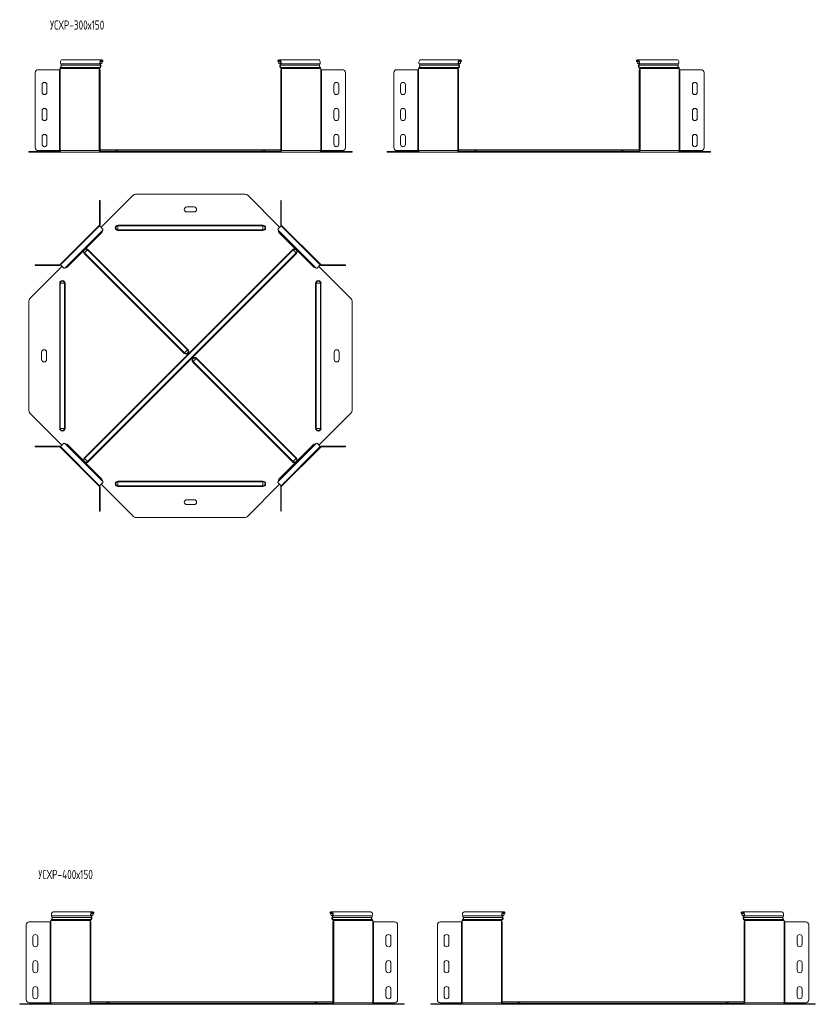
# Model space of a CAD drawing. Header units: millimetres. Extents: x -274 to 1467, y -7726 to 292.
# Tile 3 of 6: x -214 to 1086, y -3550 to -1943. Entities that reach past the tile are written whole.
import ezdxf

# ---------------------------------------------------------------- set-up
doc = ezdxf.new("R2010")
doc.units = ezdxf.units.MM
doc.styles.add('SLDTEXTSTYLE3', font='TXT', dxfattribs={"width": 0.7, "bigfont": 'bigfont'})

msp = doc.modelspace()

# ---------------------------------------------------------------- linework, layer by layer
at = {"color": 7, "linetype": 'Continuous', "lineweight": 15}
for p, q in [((-80.2, -2007.9), (-144.2, -2007.9)), ((-78, -2009.2), (-78.5, -2009.9)), ((207.7, -2009.2), (208.2, -2009.9)), ((274, -2007.9), (209.9, -2007.9)), ((505.5, -2007.9), (441.4, -2007.9)), ((507.7, -2009.2), (507.2, -2009.9)), ((793.4, -2009.2), (793.9, -2009.9)), ((859.6, -2007.9), (795.6, -2007.9)), ((-183.5, -2024.2), (-149.2, -2024.2)), ((-149.2, -2024.2), (-148.1, -2024.2)), ((-148.1, -2022.2), (-148.1, -2024.2)), ((-147, -2014.5), (-146.1, -2016.9)), ((-84.1, -2024.2), (-84.1, -2022.2)), ((-84.1, -2024.2), (-83.6, -2024.2)), ((-83.6, -2029.2), (-83.6, -2024.2)), ((-83.6, -2024.2), (-82.6, -2024.2)), ((-83.4, -2024.2), (-83.4, -2022.2)), ((-82.1, -2016.9), (-83, -2014.5)), ((-82.6, -2024.2), (-82.6, -2029.2)), ((-80.3, -2014), (-82.4, -2014)), ((-81.5, -2016.5), (-82.4, -2014.1)), ((-78.9, -2010.8), (-80.3, -2014)), ((-79.7, -2013.6), (-80.3, -2014)), ((-78.3, -2010.3), (-79.7, -2013.6)), ((-78.9, -2010.8), (-78.3, -2010.3)), ((208.7, -2010.8), (208, -2010.3)), ((209.4, -2013.6), (208, -2010.3)), ((210.1, -2014), (208.7, -2010.8)), ((210.1, -2014), (209.4, -2013.6)), ((212.1, -2014), (210.1, -2014)), ((212.1, -2014.1), (211.2, -2016.5)), ((212.7, -2014.5), (211.8, -2016.9)), ((212.4, -2024.2), (213.4, -2024.2)), ((212.4, -2029.2), (212.4, -2024.2)), ((213.1, -2022.2), (213.1, -2024.2)), ((213.4, -2024.2), (213.4, -2029.2)), ((213.4, -2024.2), (213.8, -2024.2)), ((213.8, -2022.2), (213.8, -2024.2)), ((275.9, -2016.9), (276.8, -2014.5)), ((277.9, -2024.2), (277.9, -2022.2)), ((277.9, -2024.2), (278.9, -2024.2)), ((278.9, -2024.2), (313.3, -2024.2)), ((436.5, -2024.2), (402.1, -2024.2)), ((437.5, -2024.2), (436.5, -2024.2)), ((437.5, -2024.2), (437.5, -2022.2)), ((439.5, -2016.9), (438.6, -2014.5)), ((501.6, -2022.2), (501.6, -2024.2)), ((502, -2024.2), (501.6, -2024.2)), ((502, -2024.2), (502, -2029.2)), ((503, -2024.2), (502, -2024.2)), ((502.3, -2022.2), (502.3, -2024.2)), ((502.7, -2014.5), (503.6, -2016.9)), ((503, -2029.2), (503, -2024.2)), ((503.3, -2014), (505.3, -2014)), ((503.3, -2014.1), (504.2, -2016.5)), ((505.3, -2014), (506.7, -2010.8)), ((505.3, -2014), (506, -2013.6)), ((506, -2013.6), (507.4, -2010.3)), ((506.7, -2010.8), (507.4, -2010.3)), ((794.3, -2010.8), (793.7, -2010.3)), ((795.1, -2013.6), (793.7, -2010.3)), ((795.7, -2014), (794.3, -2010.8)), ((795.7, -2014), (795.1, -2013.6)), ((797.8, -2014), (795.7, -2014)), ((797.8, -2014.1), (796.9, -2016.5)), ((798.4, -2014.5), (797.5, -2016.9)), ((798, -2024.2), (799, -2024.2)), ((798, -2029.2), (798, -2024.2)), ((798.8, -2022.2), (798.8, -2024.2)), ((799, -2024.2), (799, -2029.2)), ((799, -2024.2), (799.5, -2024.2)), ((799.5, -2022.2), (799.5, -2024.2)), ((861.5, -2016.9), (862.4, -2014.5)), ((863.5, -2024.2), (863.5, -2022.2)), ((863.5, -2024.2), (864.6, -2024.2)), ((864.6, -2024.2), (898.9, -2024.2)), ((-188.5, -2151.4), (-188.5, -2029.2)), ((-83.6, -2029.2), (-83.6, -2151.4)), ((-82.6, -2029.2), (-82.6, -2151.4)), ((212.4, -2151.4), (212.4, -2029.2)), ((213.4, -2151.4), (213.4, -2029.2)), ((318.3, -2029.2), (318.3, -2151.4)), ((397.1, -2029.2), (397.1, -2151.4)), ((502, -2151.4), (502, -2029.2)), ((503, -2151.4), (503, -2029.2)), ((798, -2151.4), (798, -2029.2)), ((799, -2151.4), (799, -2029.2)), ((903.9, -2029.2), (903.9, -2151.4)), ((-177.5, -2048.9), (-177.5, -2060.9)), ((-169.5, -2060.9), (-169.5, -2048.9)), ((299.3, -2048.9), (299.3, -2060.9)), ((307.3, -2060.9), (307.3, -2048.9)), ((408.1, -2060.9), (408.1, -2048.9)), ((416.1, -2048.9), (416.1, -2060.9)), ((884.9, -2048.9), (884.9, -2060.9)), ((892.9, -2060.9), (892.9, -2048.9)), ((-177.5, -2091.4), (-177.5, -2103.4)), ((-169.5, -2103.4), (-169.5, -2091.4)), ((299.3, -2091.4), (299.3, -2103.4)), ((307.3, -2103.4), (307.3, -2091.4)), ((408.1, -2103.4), (408.1, -2091.4)), ((416.1, -2091.4), (416.1, -2103.4)), ((884.9, -2091.4), (884.9, -2103.4)), ((892.9, -2103.4), (892.9, -2091.4)), ((-177.5, -2133.9), (-177.5, -2145.9)), ((-169.5, -2145.9), (-169.5, -2133.9)), ((299.3, -2133.9), (299.3, -2145.9)), ((307.3, -2145.9), (307.3, -2133.9)), ((408.1, -2145.9), (408.1, -2133.9)), ((416.1, -2133.9), (416.1, -2145.9)), ((884.9, -2133.9), (884.9, -2145.9)), ((892.9, -2145.9), (892.9, -2133.9)), ((-83.6, -2156.4), (-83.6, -2151.4)), ((-82.6, -2151.4), (-82.6, -2156.4)), ((212.4, -2156.4), (212.4, -2151.4)), ((213.4, -2151.4), (213.4, -2156.4)), ((502, -2151.4), (502, -2156.4)), ((503, -2156.4), (503, -2151.4)), ((798, -2156.4), (798, -2151.4)), ((799, -2151.4), (799, -2156.4)), ((-199.1, -2158.9), (-199.1, -2157.9)), ((-199.1, -2157.9), (-197.7, -2157.9)), ((-197.7, -2158.9), (-199.1, -2158.9)), ((-197.7, -2157.9), (-147.7, -2157.9)), ((-197.7, -2158.9), (-146.3, -2158.9)), ((-149.2, -2156.4), (-183.5, -2156.4)), ((-148.1, -2156.4), (-149.2, -2156.4)), ((-146.3, -2158.9), (-82.3, -2158.9)), ((-83.6, -2156.4), (-84.1, -2156.4)), ((-82.6, -2156.4), (-83.6, -2156.4)), ((-53.6, -2154.9), (-82.6, -2154.9)), ((-82.3, -2157.9), (-80.9, -2157.9)), ((-82.3, -2158.9), (-80.9, -2158.9)), ((-80.9, -2157.9), (-80.9, -2158.9)), ((-80.9, -2157.9), (-28.1, -2157.9)), ((-80.9, -2158.9), (-28.1, -2158.9)), ((183.4, -2154.9), (-53.6, -2154.9)), ((-28.1, -2157.9), (-24.6, -2157.9)), ((-24.6, -2158.9), (-28.1, -2158.9)), ((-24.6, -2157.9), (154.4, -2157.9)), ((-24.6, -2158.9), (154.4, -2158.9)), ((154.4, -2157.9), (157.9, -2157.9)), ((157.9, -2158.9), (154.4, -2158.9)), ((157.9, -2157.9), (210.6, -2157.9)), ((157.9, -2158.9), (210.6, -2158.9)), ((212.4, -2154.9), (183.4, -2154.9)), ((210.6, -2157.9), (210.6, -2158.9)), ((210.6, -2157.9), (212.1, -2157.9)), ((210.6, -2158.9), (212.1, -2158.9)), ((212.1, -2158.9), (276.1, -2158.9)), ((213.4, -2156.4), (212.4, -2156.4)), ((213.8, -2156.4), (213.4, -2156.4)), ((276.1, -2158.9), (327.4, -2158.9)), ((277.5, -2157.9), (327.4, -2157.9)), ((278.9, -2156.4), (277.9, -2156.4)), ((313.3, -2156.4), (278.9, -2156.4)), ((327.4, -2157.9), (328.9, -2157.9)), ((328.9, -2158.9), (327.4, -2158.9)), ((328.9, -2157.9), (328.9, -2158.9)), ((386.5, -2157.9), (386.5, -2158.9)), ((388, -2157.9), (386.5, -2157.9)), ((386.5, -2158.9), (388, -2158.9)), ((437.9, -2157.9), (388, -2157.9)), ((439.3, -2158.9), (388, -2158.9)), ((402.1, -2156.4), (436.5, -2156.4)), ((436.5, -2156.4), (437.5, -2156.4)), ((503.3, -2158.9), (439.3, -2158.9)), ((501.6, -2156.4), (502, -2156.4)), ((502, -2156.4), (503, -2156.4)), ((532, -2154.9), (503, -2154.9)), ((504.8, -2157.9), (503.3, -2157.9)), ((504.8, -2158.9), (503.3, -2158.9)), ((504.8, -2157.9), (504.8, -2158.9)), ((557.5, -2157.9), (504.8, -2157.9)), ((557.5, -2158.9), (504.8, -2158.9)), ((769, -2154.9), (532, -2154.9)), ((561, -2157.9), (557.5, -2157.9)), ((557.5, -2158.9), (561, -2158.9)), ((561, -2157.9), (740, -2157.9)), ((561, -2158.9), (740, -2158.9)), ((740, -2157.9), (743.5, -2157.9)), ((743.5, -2158.9), (740, -2158.9)), ((743.5, -2157.9), (796.3, -2157.9)), ((743.5, -2158.9), (796.3, -2158.9)), ((798, -2154.9), (769, -2154.9)), ((796.3, -2157.9), (796.3, -2158.9)), ((796.3, -2157.9), (797.7, -2157.9)), ((796.3, -2158.9), (797.7, -2158.9)), ((797.7, -2158.9), (861.7, -2158.9)), ((799, -2156.4), (798, -2156.4)), ((799.5, -2156.4), (799, -2156.4)), ((861.7, -2158.9), (913.1, -2158.9)), ((863.1, -2157.9), (913.1, -2157.9)), ((864.6, -2156.4), (863.5, -2156.4)), ((898.9, -2156.4), (864.6, -2156.4)), ((913.1, -2157.9), (914.5, -2157.9)), ((914.5, -2158.9), (913.1, -2158.9)), ((914.5, -2157.9), (914.5, -2158.9)), ((-80.9, -2281.6), (-28.1, -2228.8)), ((-24.6, -2227.4), (154.4, -2227.4)), ((157.9, -2228.8), (210.6, -2281.6)), ((-82.6, -2237.9), (-83.6, -2237.9)), ((-83.6, -2237.9), (-83.6, -2242.9)), ((-83.6, -2277.3), (-83.6, -2242.9)), ((-82.6, -2242.9), (-82.6, -2237.9)), ((-82.6, -2277.3), (-82.6, -2242.9)), ((70.9, -2248.4), (58.9, -2248.4)), ((213.4, -2237.9), (212.4, -2237.9)), ((212.4, -2237.9), (212.4, -2242.9)), ((212.4, -2242.9), (212.4, -2277.3)), ((213.4, -2242.9), (213.4, -2237.9)), ((213.4, -2242.9), (213.4, -2277.3)), ((58.9, -2256.4), (70.9, -2256.4)), ((-84.1, -2278.4), (-148.1, -2342.4)), ((-83.4, -2279.1), (-147.4, -2343.1)), ((-83.4, -2279.1), (-84.1, -2278.4)), ((-78, -2284.5), (-83.4, -2279.1)), ((213.1, -2279.1), (207.7, -2284.5)), ((213.8, -2278.4), (212.9, -2279.3)), ((277.1, -2343.1), (213.1, -2279.1)), ((277.9, -2342.4), (213.8, -2278.4)), ((-79.7, -2289.8), (-136.6, -2346.8)), ((-78.3, -2286), (-79.7, -2289.8)), ((209.4, -2289.8), (208, -2286)), ((266.4, -2346.8), (209.4, -2289.8)), ((-197.7, -2398.3), (-144.9, -2345.6)), ((-188.5, -2342.9), (-188.5, -2343.9)), ((-183.5, -2342.9), (-188.5, -2342.9)), ((-188.5, -2343.9), (-183.5, -2343.9)), ((-183.5, -2342.9), (-149.2, -2342.9)), ((-183.5, -2343.9), (-149.2, -2343.9)), ((-148.1, -2342.4), (-147.2, -2343.3)), ((-147.4, -2343.1), (-142, -2348.5)), ((-136.6, -2346.8), (-140.5, -2348.2)), ((270.2, -2348.2), (266.4, -2346.8)), ((271.8, -2348.5), (277.1, -2343.1)), ((274.7, -2345.6), (327.4, -2398.3)), ((277.1, -2343.1), (277.9, -2342.4)), ((278.9, -2342.9), (313.3, -2342.9)), ((278.9, -2343.9), (313.3, -2343.9)), ((318.3, -2342.9), (313.3, -2342.9)), ((313.3, -2343.9), (318.3, -2343.9)), ((318.3, -2343.9), (318.3, -2342.9)), ((-199.1, -2401.9), (-199.1, -2580.8)), ((328.9, -2580.8), (328.9, -2401.9)), ((-178.1, -2485.4), (-178.1, -2497.4)), ((-170.1, -2497.4), (-170.1, -2485.4)), ((299.9, -2485.4), (299.9, -2497.4)), ((307.9, -2497.4), (307.9, -2485.4)), ((-197.7, -2584.4), (-144.9, -2637.1)), ((274.7, -2637.1), (327.4, -2584.4)), ((-147.4, -2639.6), (-142, -2634.2)), ((-136.6, -2635.9), (-140.5, -2634.5)), ((-79.7, -2692.9), (-136.6, -2635.9)), ((266.4, -2635.9), (209.4, -2692.9)), ((270.2, -2634.5), (266.4, -2635.9)), ((271.8, -2634.2), (277.1, -2639.6)), ((-188.5, -2639.9), (-188.5, -2638.9)), ((-188.5, -2638.9), (-183.5, -2638.9)), ((-183.5, -2639.9), (-188.5, -2639.9)), ((-183.5, -2638.9), (-149.2, -2638.9)), ((-183.5, -2639.9), (-149.2, -2639.9)), ((-148.1, -2640.3), (-147.2, -2639.4)), ((-84.1, -2704.3), (-148.1, -2640.3)), ((-147.4, -2639.6), (-83.4, -2703.6)), ((213.1, -2703.6), (277.1, -2639.6)), ((277.9, -2640.3), (213.8, -2704.3)), ((277.1, -2639.6), (277.9, -2640.3)), ((278.9, -2638.9), (313.3, -2638.9)), ((278.9, -2639.9), (313.3, -2639.9)), ((313.3, -2638.9), (318.3, -2638.9)), ((318.3, -2639.9), (313.3, -2639.9)), ((318.3, -2638.9), (318.3, -2639.9)), ((-78, -2698.3), (-83.4, -2703.6)), ((-78.3, -2696.7), (-79.7, -2692.9)), ((213.1, -2703.6), (207.7, -2698.3)), ((209.4, -2692.9), (208, -2696.7)), ((-83.4, -2703.6), (-84.1, -2704.3)), ((-83.6, -2705.4), (-83.6, -2739.8)), ((-82.6, -2705.4), (-82.6, -2739.8)), ((-80.9, -2701.1), (-28.1, -2753.9)), ((157.9, -2753.9), (210.6, -2701.1)), ((212.4, -2739.8), (212.4, -2705.4)), ((213.8, -2704.3), (212.9, -2703.4)), ((213.4, -2739.8), (213.4, -2705.4)), ((70.9, -2726.4), (58.9, -2726.4)), ((-83.6, -2744.8), (-83.6, -2739.8)), ((-82.6, -2744.8), (-83.6, -2744.8)), ((-82.6, -2739.8), (-82.6, -2744.8)), ((58.9, -2734.4), (70.9, -2734.4)), ((212.4, -2744.8), (212.4, -2739.8)), ((213.4, -2744.8), (212.4, -2744.8)), ((213.4, -2739.8), (213.4, -2744.8)), ((-24.6, -2755.4), (154.4, -2755.4)), ((-161.9, -3405.9), (-161, -3408.3)), ((-95, -3399.3), (-159.1, -3399.3)), ((-96.9, -3408.3), (-97.8, -3405.9)), ((-96.3, -3407.8), (-97.2, -3405.4)), ((-95.2, -3405.4), (-97.2, -3405.4)), ((-93.8, -3402.1), (-95.2, -3405.4)), ((-94.5, -3404.9), (-95.2, -3405.4)), ((-93.1, -3401.7), (-94.5, -3404.9)), ((-93.8, -3402.1), (-93.1, -3401.7)), ((-92.8, -3400.5), (-93.3, -3401.2)), ((292.9, -3400.5), (293.4, -3401.2)), ((293.8, -3402.1), (293.2, -3401.7)), ((294.6, -3404.9), (293.2, -3401.7)), ((295.2, -3405.4), (293.8, -3402.1)), ((295.2, -3405.4), (294.6, -3404.9)), ((359.1, -3399.3), (295.1, -3399.3)), ((297.3, -3405.4), (295.2, -3405.4)), ((297.3, -3405.4), (296.4, -3407.8)), ((297.9, -3405.9), (297, -3408.3)), ((361, -3408.3), (361.9, -3405.9)), ((510.7, -3408.3), (509.8, -3405.9)), ((576.6, -3399.3), (512.6, -3399.3)), ((573.8, -3405.9), (574.7, -3408.3)), ((574.4, -3405.4), (576.5, -3405.4)), ((574.5, -3405.4), (575.4, -3407.8)), ((576.5, -3405.4), (577.9, -3402.1)), ((576.5, -3405.4), (577.1, -3404.9)), ((577.1, -3404.9), (578.5, -3401.7)), ((577.9, -3402.1), (578.5, -3401.7)), ((578.8, -3400.5), (578.3, -3401.2)), ((964.6, -3400.5), (965, -3401.2)), ((965.5, -3402.1), (964.9, -3401.7)), ((966.2, -3404.9), (964.9, -3401.7)), ((966.9, -3405.4), (965.5, -3402.1)), ((966.9, -3405.4), (966.2, -3404.9)), ((1030.8, -3399.3), (966.7, -3399.3)), ((968.9, -3405.4), (966.9, -3405.4)), ((968.9, -3405.4), (968, -3407.8)), ((969.5, -3405.9), (968.7, -3408.3)), ((1032.7, -3408.3), (1033.6, -3405.9)), ((-203.4, -3542.8), (-203.4, -3420.6)), ((-198.4, -3415.6), (-164, -3415.6)), ((-164, -3415.6), (-163, -3415.6)), ((-163, -3413.6), (-163, -3415.6)), ((-98.9, -3415.6), (-98.9, -3413.6)), ((-98.9, -3415.6), (-98.5, -3415.6)), ((-98.5, -3420.6), (-98.5, -3415.6)), ((-98.5, -3415.6), (-97.5, -3415.6)), ((-98.5, -3420.6), (-98.5, -3542.8)), ((-98.2, -3415.6), (-98.2, -3413.6)), ((-97.5, -3415.6), (-97.5, -3420.6)), ((-97.5, -3420.6), (-97.5, -3542.8)), ((297.5, -3415.6), (298.5, -3415.6)), ((297.5, -3420.6), (297.5, -3415.6)), ((297.5, -3542.8), (297.5, -3420.6)), ((298.3, -3413.6), (298.3, -3415.6)), ((298.5, -3415.6), (298.5, -3420.6)), ((298.5, -3415.6), (299, -3415.6)), ((298.5, -3542.8), (298.5, -3420.6)), ((299, -3413.6), (299, -3415.6)), ((363, -3415.6), (363, -3413.6)), ((363, -3415.6), (364.1, -3415.6)), ((364.1, -3415.6), (398.4, -3415.6)), ((403.4, -3420.6), (403.4, -3542.8)), ((468.3, -3420.6), (468.3, -3542.8)), ((507.7, -3415.6), (473.3, -3415.6)), ((508.7, -3415.6), (507.7, -3415.6)), ((508.7, -3415.6), (508.7, -3413.6)), ((572.8, -3413.6), (572.8, -3415.6)), ((573.2, -3415.6), (572.8, -3415.6)), ((574.2, -3415.6), (573.2, -3415.6)), ((573.2, -3415.6), (573.2, -3420.6)), ((573.2, -3542.8), (573.2, -3420.6)), ((573.5, -3413.6), (573.5, -3415.6)), ((574.2, -3420.6), (574.2, -3415.6)), ((574.2, -3542.8), (574.2, -3420.6)), ((969.2, -3415.6), (970.2, -3415.6)), ((969.2, -3420.6), (969.2, -3415.6)), ((969.2, -3542.8), (969.2, -3420.6)), ((969.9, -3413.6), (969.9, -3415.6)), ((970.2, -3415.6), (970.2, -3420.6)), ((970.2, -3415.6), (970.6, -3415.6)), ((970.2, -3542.8), (970.2, -3420.6)), ((970.6, -3413.6), (970.6, -3415.6)), ((1034.7, -3415.6), (1034.7, -3413.6)), ((1034.7, -3415.6), (1035.7, -3415.6)), ((1035.7, -3415.6), (1070.1, -3415.6)), ((1075.1, -3420.6), (1075.1, -3542.8)), ((-192.4, -3440.3), (-192.4, -3452.3)), ((-184.4, -3452.3), (-184.4, -3440.3)), ((384.4, -3440.3), (384.4, -3452.3)), ((392.4, -3452.3), (392.4, -3440.3)), ((479.3, -3452.3), (479.3, -3440.3)), ((487.3, -3440.3), (487.3, -3452.3)), ((1056.1, -3440.3), (1056.1, -3452.3)), ((1064.1, -3452.3), (1064.1, -3440.3)), ((-192.4, -3482.8), (-192.4, -3494.8)), ((-184.4, -3494.8), (-184.4, -3482.8)), ((384.4, -3482.8), (384.4, -3494.8)), ((392.4, -3494.8), (392.4, -3482.8)), ((479.3, -3494.8), (479.3, -3482.8)), ((487.3, -3482.8), (487.3, -3494.8)), ((1056.1, -3482.8), (1056.1, -3494.8)), ((1064.1, -3494.8), (1064.1, -3482.8)), ((-192.4, -3525.3), (-192.4, -3537.3)), ((-184.4, -3537.3), (-184.4, -3525.3)), ((384.4, -3525.3), (384.4, -3537.3)), ((392.4, -3537.3), (392.4, -3525.3)), ((479.3, -3537.3), (479.3, -3525.3)), ((487.3, -3525.3), (487.3, -3537.3)), ((1056.1, -3525.3), (1056.1, -3537.3)), ((1064.1, -3537.3), (1064.1, -3525.3)), ((-214, -3550.3), (-214, -3549.3)), ((-214, -3549.3), (-212.5, -3549.3)), ((-212.5, -3550.3), (-214, -3550.3)), ((-212.5, -3549.3), (-162.6, -3549.3)), ((-212.5, -3550.3), (-161.2, -3550.3)), ((-164, -3547.8), (-198.4, -3547.8)), ((-163, -3547.8), (-164, -3547.8)), ((-161.2, -3550.3), (-97.2, -3550.3)), ((-98.5, -3547.8), (-98.9, -3547.8)), ((-98.5, -3547.8), (-98.5, -3542.8)), ((-97.5, -3547.8), (-98.5, -3547.8)), ((-97.5, -3542.8), (-97.5, -3547.8)), ((-68.5, -3546.3), (-97.5, -3546.3)), ((-97.2, -3549.3), (-95.7, -3549.3)), ((-97.2, -3550.3), (-95.7, -3550.3)), ((-95.7, -3549.3), (-95.7, -3550.3)), ((-95.7, -3549.3), (-43, -3549.3)), ((-95.7, -3550.3), (-43, -3550.3)), ((268.5, -3546.3), (-68.5, -3546.3)), ((-43, -3549.3), (-39.5, -3549.3)), ((-39.5, -3550.3), (-43, -3550.3)), ((-39.5, -3549.3), (239.5, -3549.3)), ((-39.5, -3550.3), (239.5, -3550.3)), ((239.5, -3549.3), (243, -3549.3)), ((243, -3550.3), (239.5, -3550.3)), ((243, -3549.3), (295.8, -3549.3)), ((243, -3550.3), (295.8, -3550.3)), ((297.5, -3546.3), (268.5, -3546.3)), ((295.8, -3549.3), (295.8, -3550.3)), ((295.8, -3549.3), (297.2, -3549.3)), ((295.8, -3550.3), (297.2, -3550.3)), ((297.2, -3550.3), (361.2, -3550.3)), ((297.5, -3547.8), (297.5, -3542.8)), ((298.5, -3547.8), (297.5, -3547.8)), ((298.5, -3542.8), (298.5, -3547.8)), ((299, -3547.8), (298.5, -3547.8)), ((361.2, -3550.3), (412.6, -3550.3)), ((362.6, -3549.3), (412.6, -3549.3)), ((364.1, -3547.8), (363, -3547.8)), ((398.4, -3547.8), (364.1, -3547.8)), ((412.6, -3549.3), (414, -3549.3)), ((414, -3550.3), (412.6, -3550.3)), ((414, -3549.3), (414, -3550.3)), ((457.7, -3549.3), (457.7, -3550.3)), ((459.2, -3549.3), (457.7, -3549.3)), ((457.7, -3550.3), (459.2, -3550.3)), ((509.1, -3549.3), (459.2, -3549.3)), ((510.5, -3550.3), (459.2, -3550.3)), ((473.3, -3547.8), (507.7, -3547.8)), ((507.7, -3547.8), (508.7, -3547.8)), ((574.5, -3550.3), (510.5, -3550.3)), ((572.8, -3547.8), (573.2, -3547.8)), ((573.2, -3542.8), (573.2, -3547.8)), ((573.2, -3547.8), (574.2, -3547.8)), ((574.2, -3547.8), (574.2, -3542.8)), ((603.2, -3546.3), (574.2, -3546.3)), ((575.9, -3549.3), (574.5, -3549.3)), ((575.9, -3550.3), (574.5, -3550.3)), ((575.9, -3549.3), (575.9, -3550.3)), ((628.7, -3549.3), (575.9, -3549.3)), ((628.7, -3550.3), (575.9, -3550.3)), ((940.2, -3546.3), (603.2, -3546.3)), ((632.2, -3549.3), (628.7, -3549.3)), ((628.7, -3550.3), (632.2, -3550.3)), ((632.2, -3549.3), (911.2, -3549.3)), ((632.2, -3550.3), (911.2, -3550.3)), ((911.2, -3549.3), (914.7, -3549.3)), ((914.7, -3550.3), (911.2, -3550.3)), ((914.7, -3549.3), (967.4, -3549.3)), ((914.7, -3550.3), (967.4, -3550.3)), ((969.2, -3546.3), (940.2, -3546.3)), ((967.4, -3549.3), (967.4, -3550.3)), ((967.4, -3549.3), (968.9, -3549.3)), ((967.4, -3550.3), (968.9, -3550.3)), ((968.9, -3550.3), (1032.9, -3550.3)), ((969.2, -3547.8), (969.2, -3542.8)), ((970.2, -3547.8), (969.2, -3547.8)), ((970.2, -3542.8), (970.2, -3547.8)), ((970.6, -3547.8), (970.2, -3547.8)), ((1032.9, -3550.3), (1084.2, -3550.3)), ((1034.3, -3549.3), (1084.2, -3549.3)), ((1035.7, -3547.8), (1034.7, -3547.8)), ((1070.1, -3547.8), (1035.7, -3547.8)), ((1084.2, -3549.3), (1085.7, -3549.3)), ((1085.7, -3550.3), (1084.2, -3550.3)), ((1085.7, -3549.3), (1085.7, -3550.3))]:
    msp.add_line(p, q, dxfattribs=at)
at = {"color": 7, "linetype": 'Continuous', "lineweight": 0}
for p, q in [((-149.2, -2024.2), (-149.2, -2156.4)), ((-84.1, -2022.2), (-148.1, -2022.2)), ((-148.1, -2156.4), (-148.1, -2024.2)), ((-83.1, -2020.5), (-147.2, -2020.5)), ((-83, -2014.5), (-147, -2014.5)), ((-82.1, -2016.9), (-146.1, -2016.9)), ((-84.1, -2022.2), (-83.4, -2022.2)), ((-84.1, -2156.4), (-84.1, -2024.2)), ((-83.1, -2020.5), (-82.9, -2021.5)), ((-83, -2014.5), (-82.4, -2014.1)), ((-78.9, -2010.8), (-82.4, -2010.8)), ((-82.1, -2016.9), (-81.5, -2016.5)), ((212.1, -2010.8), (208.7, -2010.8)), ((211.8, -2016.9), (211.2, -2016.5)), ((275.9, -2016.9), (211.8, -2016.9)), ((212.7, -2014.5), (212.1, -2014.1)), ((276.8, -2014.5), (212.7, -2014.5)), ((212.9, -2020.5), (212.7, -2021.5)), ((276.9, -2020.5), (212.9, -2020.5)), ((213.8, -2022.2), (213.1, -2022.2)), ((277.9, -2022.2), (213.8, -2022.2)), ((213.8, -2156.4), (213.8, -2024.2)), ((277.9, -2156.4), (277.9, -2024.2)), ((278.9, -2156.4), (278.9, -2024.2)), ((436.5, -2156.4), (436.5, -2024.2)), ((437.5, -2022.2), (501.6, -2022.2)), ((437.5, -2156.4), (437.5, -2024.2)), ((438.5, -2020.5), (502.5, -2020.5)), ((438.6, -2014.5), (502.7, -2014.5)), ((439.5, -2016.9), (503.6, -2016.9)), ((501.6, -2022.2), (502.3, -2022.2)), ((501.6, -2156.4), (501.6, -2024.2)), ((502.5, -2020.5), (502.7, -2021.5)), ((502.7, -2014.5), (503.3, -2014.1)), ((503.3, -2010.8), (506.7, -2010.8)), ((503.6, -2016.9), (504.2, -2016.5)), ((797.8, -2010.8), (794.3, -2010.8)), ((797.5, -2016.9), (796.9, -2016.5)), ((861.5, -2016.9), (797.5, -2016.9)), ((798.4, -2014.5), (797.8, -2014.1)), ((798.5, -2020.5), (798.3, -2021.5)), ((862.4, -2014.5), (798.4, -2014.5)), ((862.6, -2020.5), (798.5, -2020.5)), ((799.5, -2022.2), (798.8, -2022.2)), ((863.5, -2022.2), (799.5, -2022.2)), ((799.5, -2156.4), (799.5, -2024.2)), ((863.5, -2156.4), (863.5, -2024.2)), ((864.6, -2156.4), (864.6, -2024.2)), ((-82.6, -2029.2), (-83.6, -2029.2)), ((213.4, -2029.2), (212.4, -2029.2)), ((502, -2029.2), (503, -2029.2)), ((799, -2029.2), (798, -2029.2)), ((-83.6, -2151.4), (-82.6, -2151.4)), ((212.4, -2151.4), (213.4, -2151.4)), ((503, -2151.4), (502, -2151.4)), ((798, -2151.4), (799, -2151.4)), ((-197.7, -2157.9), (-197.7, -2158.9)), ((-84.1, -2156.4), (-148.1, -2156.4)), ((-83.2, -2157.3), (-57.1, -2157.3)), ((-82.3, -2157.9), (-82.3, -2158.9)), ((-57.1, -2157.3), (-53.6, -2157.3)), ((-53.6, -2154.9), (-53.6, -2157.3)), ((183.4, -2157.3), (-53.6, -2157.3)), ((-53.6, -2157.3), (-53.6, -2157.9)), ((-28.1, -2158.9), (-28.1, -2157.9)), ((-24.6, -2157.9), (-24.6, -2158.9)), ((154.4, -2158.9), (154.4, -2157.9)), ((157.9, -2157.9), (157.9, -2158.9)), ((183.4, -2154.9), (183.4, -2157.3)), ((186.8, -2157.3), (183.4, -2157.3)), ((183.4, -2157.3), (183.4, -2157.9)), ((186.8, -2157.3), (212.9, -2157.3)), ((212.1, -2157.9), (212.1, -2158.9)), ((277.9, -2156.4), (213.8, -2156.4)), ((327.4, -2158.9), (327.4, -2157.9)), ((388, -2158.9), (388, -2157.9)), ((437.5, -2156.4), (501.6, -2156.4)), ((528.6, -2157.3), (502.5, -2157.3)), ((503.3, -2157.9), (503.3, -2158.9)), ((528.6, -2157.3), (532, -2157.3)), ((532, -2154.9), (532, -2157.3)), ((532, -2157.3), (532, -2157.9)), ((769, -2157.3), (532, -2157.3)), ((557.5, -2157.9), (557.5, -2158.9)), ((561, -2158.9), (561, -2157.9)), ((740, -2158.9), (740, -2157.9)), ((743.5, -2157.9), (743.5, -2158.9)), ((769, -2154.9), (769, -2157.3)), ((769, -2157.3), (769, -2157.9)), ((772.5, -2157.3), (769, -2157.3)), ((798.6, -2157.3), (772.5, -2157.3)), ((797.7, -2157.9), (797.7, -2158.9)), ((863.5, -2156.4), (799.5, -2156.4)), ((913.1, -2158.9), (913.1, -2157.9)), ((-83.6, -2242.9), (-82.6, -2242.9)), ((212.4, -2242.9), (213.4, -2242.9)), ((-83.6, -2277.3), (-82.6, -2277.3)), ((-53.6, -2278.9), (-53.6, -2278)), ((-53.6, -2278), (183.4, -2278)), ((-53.6, -2285.8), (-53.6, -2278.9)), ((-53.6, -2278.9), (183.4, -2278.9)), ((183.4, -2278.9), (183.4, -2278)), ((183.4, -2285.8), (183.4, -2278.9)), ((213.4, -2277.3), (212.4, -2277.3)), ((-78.3, -2286), (-140.5, -2348.2)), ((-53.6, -2285.8), (183.4, -2285.8)), ((-53.6, -2286.7), (-53.6, -2285.8)), ((-53.6, -2286.7), (183.4, -2286.7)), ((183.4, -2286.7), (183.4, -2285.8)), ((270.2, -2348.2), (208, -2286)), ((-108.6, -2658.6), (232.1, -2317.9)), ((-107.9, -2323.4), (-108.6, -2324.1)), ((54.7, -2487.4), (-108.6, -2324.1)), ((-103, -2318.6), (-107.9, -2323.4)), ((-107.9, -2659.3), (232.8, -2318.6)), ((55.4, -2486.7), (-107.9, -2323.4)), ((-102.4, -2317.9), (-103, -2318.6)), ((60.2, -2481.9), (-103, -2318.6)), ((-103, -2664.1), (237.7, -2323.4)), ((60.9, -2481.2), (-102.4, -2317.9)), ((-102.4, -2664.8), (238.3, -2324.1)), ((232.8, -2318.6), (232.1, -2317.9)), ((237.7, -2323.4), (232.8, -2318.6)), ((238.3, -2324.1), (237.7, -2323.4)), ((-183.5, -2343.9), (-183.5, -2342.9)), ((-149.2, -2342.9), (-149.2, -2343.9)), ((278.9, -2342.9), (278.9, -2343.9)), ((313.3, -2342.9), (313.3, -2343.9)), ((-147.6, -2372.9), (-148.5, -2372.9)), ((-148.5, -2609.9), (-148.5, -2372.9)), ((-140.7, -2372.9), (-147.6, -2372.9)), ((-147.6, -2609.9), (-147.6, -2372.9)), ((-140.7, -2609.9), (-140.7, -2372.9)), ((-139.8, -2372.9), (-140.7, -2372.9)), ((-139.8, -2609.9), (-139.8, -2372.9)), ((269.5, -2372.9), (270.4, -2372.9)), ((269.5, -2372.9), (269.5, -2609.9)), ((270.4, -2372.9), (277.3, -2372.9)), ((270.4, -2372.9), (270.4, -2609.9)), ((277.3, -2372.9), (277.3, -2609.9)), ((277.3, -2372.9), (278.2, -2372.9)), ((278.2, -2372.9), (278.2, -2609.9)), ((55.4, -2486.7), (54.7, -2487.4)), ((60.2, -2481.9), (55.4, -2486.7)), ((60.9, -2481.2), (60.2, -2481.9)), ((68.9, -2501.5), (69.5, -2500.9)), ((68.9, -2501.5), (232.1, -2664.8)), ((69.5, -2500.9), (74.4, -2496)), ((69.5, -2500.9), (232.8, -2664.1)), ((74.4, -2496), (75, -2495.3)), ((74.4, -2496), (237.7, -2659.3)), ((75, -2495.3), (238.3, -2658.6)), ((-147.6, -2609.9), (-148.5, -2609.9)), ((-140.7, -2609.9), (-147.6, -2609.9)), ((-139.8, -2609.9), (-140.7, -2609.9)), ((269.5, -2609.9), (270.4, -2609.9)), ((270.4, -2609.9), (277.3, -2609.9)), ((277.3, -2609.9), (278.2, -2609.9)), ((-78.3, -2696.7), (-140.5, -2634.5)), ((270.2, -2634.5), (208, -2696.7)), ((-183.5, -2638.9), (-183.5, -2639.9)), ((-149.2, -2639.9), (-149.2, -2638.9)), ((278.9, -2639.9), (278.9, -2638.9)), ((313.3, -2639.9), (313.3, -2638.9)), ((-107.9, -2659.3), (-108.6, -2658.6)), ((-103, -2664.1), (-107.9, -2659.3)), ((-102.4, -2664.8), (-103, -2664.1)), ((232.1, -2664.8), (232.8, -2664.1)), ((232.8, -2664.1), (237.7, -2659.3)), ((237.7, -2659.3), (238.3, -2658.6)), ((183.4, -2696), (-53.6, -2696)), ((-53.6, -2696), (-53.6, -2696.9)), ((-53.6, -2696.9), (-53.6, -2703.8)), ((183.4, -2696.9), (-53.6, -2696.9)), ((183.4, -2696), (183.4, -2696.9)), ((183.4, -2696.9), (183.4, -2703.8)), ((-83.6, -2705.4), (-82.6, -2705.4)), ((183.4, -2703.8), (-53.6, -2703.8)), ((-53.6, -2703.8), (-53.6, -2704.7)), ((183.4, -2704.7), (-53.6, -2704.7)), ((183.4, -2703.8), (183.4, -2704.7)), ((213.4, -2705.4), (212.4, -2705.4)), ((-83.6, -2739.8), (-82.6, -2739.8)), ((212.4, -2739.8), (213.4, -2739.8)), ((-97.8, -3405.9), (-161.9, -3405.9)), ((-96.9, -3408.3), (-161, -3408.3)), ((-97.8, -3405.9), (-97.2, -3405.4)), ((-93.8, -3402.1), (-97.2, -3402.1)), ((-96.9, -3408.3), (-96.3, -3407.8)), ((297.3, -3402.1), (293.8, -3402.1)), ((297, -3408.3), (296.4, -3407.8)), ((361, -3408.3), (297, -3408.3)), ((297.9, -3405.9), (297.3, -3405.4)), ((361.9, -3405.9), (297.9, -3405.9)), ((509.8, -3405.9), (573.8, -3405.9)), ((510.7, -3408.3), (574.7, -3408.3)), ((573.8, -3405.9), (574.5, -3405.4)), ((574.5, -3402.1), (577.9, -3402.1)), ((574.7, -3408.3), (575.4, -3407.8)), ((968.9, -3402.1), (965.5, -3402.1)), ((968.7, -3408.3), (968, -3407.8)), ((1032.7, -3408.3), (968.7, -3408.3)), ((969.5, -3405.9), (968.9, -3405.4)), ((1033.6, -3405.9), (969.5, -3405.9)), ((-164, -3415.6), (-164, -3547.8)), ((-98.9, -3413.6), (-163, -3413.6)), ((-163, -3547.8), (-163, -3415.6)), ((-98, -3411.9), (-162, -3411.9)), ((-98.9, -3413.6), (-98.2, -3413.6)), ((-98.9, -3547.8), (-98.9, -3415.6)), ((-97.5, -3420.6), (-98.5, -3420.6)), ((-98, -3411.9), (-97.8, -3412.8)), ((298.5, -3420.6), (297.5, -3420.6)), ((298, -3411.9), (297.8, -3412.8)), ((362.1, -3411.9), (298, -3411.9)), ((299, -3413.6), (298.3, -3413.6)), ((363, -3413.6), (299, -3413.6)), ((299, -3547.8), (299, -3415.6)), ((363, -3547.8), (363, -3415.6)), ((364.1, -3547.8), (364.1, -3415.6)), ((507.7, -3547.8), (507.7, -3415.6)), ((508.7, -3413.6), (572.8, -3413.6)), ((508.7, -3547.8), (508.7, -3415.6)), ((509.6, -3411.9), (573.7, -3411.9)), ((572.8, -3413.6), (573.5, -3413.6)), ((572.8, -3547.8), (572.8, -3415.6)), ((573.2, -3420.6), (574.2, -3420.6)), ((573.7, -3411.9), (573.9, -3412.8)), ((970.2, -3420.6), (969.2, -3420.6)), ((969.7, -3411.9), (969.5, -3412.8)), ((1033.7, -3411.9), (969.7, -3411.9)), ((970.6, -3413.6), (969.9, -3413.6)), ((1034.7, -3413.6), (970.6, -3413.6)), ((970.6, -3547.8), (970.6, -3415.6)), ((1034.7, -3547.8), (1034.7, -3415.6)), ((1035.7, -3547.8), (1035.7, -3415.6)), ((-212.5, -3549.3), (-212.5, -3550.3)), ((-98.9, -3547.8), (-163, -3547.8)), ((-98.5, -3542.8), (-97.5, -3542.8)), ((-98, -3548.7), (-71.9, -3548.7)), ((-97.2, -3549.3), (-97.2, -3550.3)), ((-71.9, -3548.7), (-68.5, -3548.7)), ((-68.5, -3546.3), (-68.5, -3548.7)), ((268.5, -3548.7), (-68.5, -3548.7)), ((-68.5, -3548.7), (-68.5, -3549.3)), ((-43, -3550.3), (-43, -3549.3)), ((-39.5, -3549.3), (-39.5, -3550.3)), ((239.5, -3550.3), (239.5, -3549.3)), ((243, -3549.3), (243, -3550.3)), ((268.5, -3546.3), (268.5, -3548.7)), ((272, -3548.7), (268.5, -3548.7)), ((268.5, -3548.7), (268.5, -3549.3)), ((272, -3548.7), (298.1, -3548.7)), ((297.2, -3549.3), (297.2, -3550.3)), ((297.5, -3542.8), (298.5, -3542.8)), ((363, -3547.8), (299, -3547.8)), ((412.6, -3550.3), (412.6, -3549.3)), ((459.2, -3550.3), (459.2, -3549.3)), ((508.7, -3547.8), (572.8, -3547.8)), ((574.2, -3542.8), (573.2, -3542.8)), ((599.8, -3548.7), (573.7, -3548.7)), ((574.5, -3549.3), (574.5, -3550.3)), ((599.8, -3548.7), (603.2, -3548.7)), ((603.2, -3546.3), (603.2, -3548.7)), ((603.2, -3548.7), (603.2, -3549.3)), ((940.2, -3548.7), (603.2, -3548.7)), ((628.7, -3549.3), (628.7, -3550.3)), ((632.2, -3550.3), (632.2, -3549.3)), ((911.2, -3550.3), (911.2, -3549.3)), ((914.7, -3549.3), (914.7, -3550.3)), ((940.2, -3546.3), (940.2, -3548.7)), ((940.2, -3548.7), (940.2, -3549.3)), ((943.6, -3548.7), (940.2, -3548.7)), ((969.7, -3548.7), (943.6, -3548.7)), ((968.9, -3549.3), (968.9, -3550.3)), ((969.2, -3542.8), (970.2, -3542.8)), ((1034.7, -3547.8), (970.6, -3547.8)), ((1084.2, -3550.3), (1084.2, -3549.3))]:
    msp.add_line(p, q, dxfattribs=at)
at = {"color": 7, "linetype": 'Continuous', "lineweight": 15, "flags": 128}
for points in [[(-147, -2014.5), (-147.3, -2013.4), (-147.4, -2012.1), (-147.2, -2010.9), (-146.8, -2009.8), (-146.1, -2008.9), (-145.4, -2008.2), (-144.5, -2007.9), (-144.2, -2007.9)], [(-78, -2009.2), (-78.7, -2008.4), (-79.6, -2008), (-80.5, -2007.9), (-81.3, -2008.2), (-82.1, -2008.9), (-82.7, -2009.8), (-83.2, -2010.9), (-83.3, -2012.1), (-83.3, -2013.4), (-83, -2014.5)], [(-78.5, -2009.9), (-79.2, -2009.2), (-80, -2008.9), (-80.9, -2009.1), (-81.7, -2009.6), (-82.3, -2010.5), (-82.6, -2011.7), (-82.6, -2012.9), (-82.4, -2014.1)], [(212.7, -2014.5), (213, -2013.4), (213.1, -2012.1), (212.9, -2010.9), (212.5, -2009.8), (211.9, -2008.9), (211.1, -2008.2), (210.2, -2007.9), (209.3, -2008), (208.5, -2008.4), (207.7, -2009.2)], [(212.1, -2014.1), (212.4, -2012.9), (212.3, -2011.7), (212, -2010.5), (211.4, -2009.6), (210.7, -2009.1), (209.8, -2008.9), (209, -2009.2), (208.2, -2009.9)], [(274, -2007.9), (274.2, -2007.9), (275.1, -2008.2), (275.9, -2008.9), (276.5, -2009.8), (276.9, -2010.9), (277.1, -2012.1), (277.1, -2013.4), (276.8, -2014.5)], [(441.4, -2007.9), (441.2, -2007.9), (440.3, -2008.2), (439.5, -2008.9), (438.9, -2009.8), (438.5, -2010.9), (438.3, -2012.1), (438.3, -2013.4), (438.6, -2014.5)], [(502.7, -2014.5), (502.4, -2013.4), (502.3, -2012.1), (502.5, -2010.9), (502.9, -2009.8), (503.5, -2008.9), (504.3, -2008.2), (505.2, -2007.9), (506.1, -2008), (506.9, -2008.4), (507.7, -2009.2)], [(503.3, -2014.1), (503, -2012.9), (503, -2011.7), (503.4, -2010.5), (504, -2009.6), (504.7, -2009.1), (505.6, -2008.9), (506.4, -2009.2), (507.2, -2009.9)], [(798.4, -2014.5), (798.7, -2013.4), (798.7, -2012.1), (798.6, -2010.9), (798.1, -2009.8), (797.5, -2008.9), (796.7, -2008.2), (795.9, -2007.9), (795, -2008), (794.1, -2008.4), (793.4, -2009.2)], [(797.8, -2014.1), (798, -2012.9), (798, -2011.7), (797.7, -2010.5), (797.1, -2009.6), (796.3, -2009.1), (795.4, -2008.9), (794.6, -2009.2), (793.9, -2009.9)], [(859.6, -2007.9), (859.9, -2007.9), (860.8, -2008.2), (861.5, -2008.9), (862.2, -2009.8), (862.6, -2010.9), (862.8, -2012.1), (862.7, -2013.4), (862.4, -2014.5)], [(-161.9, -3405.9), (-162.2, -3404.7), (-162.2, -3403.5), (-162, -3402.2), (-161.6, -3401.1), (-161, -3400.2), (-160.2, -3399.6), (-159.3, -3399.3), (-159.1, -3399.3)], [(-92.8, -3400.5), (-93.6, -3399.8), (-94.4, -3399.4), (-95.3, -3399.3), (-96.2, -3399.6), (-97, -3400.2), (-97.6, -3401.1), (-98, -3402.2), (-98.2, -3403.5), (-98.1, -3404.7), (-97.8, -3405.9)], [(-93.3, -3401.2), (-94.1, -3400.6), (-94.9, -3400.3), (-95.8, -3400.4), (-96.5, -3401), (-97.1, -3401.9), (-97.4, -3403), (-97.5, -3404.3), (-97.2, -3405.4)], [(297.9, -3405.9), (298.2, -3404.7), (298.2, -3403.5), (298.1, -3402.2), (297.6, -3401.1), (297, -3400.2), (296.2, -3399.6), (295.4, -3399.3), (294.5, -3399.4), (293.6, -3399.8), (292.9, -3400.5)], [(297.3, -3405.4), (297.5, -3404.3), (297.5, -3403), (297.2, -3401.9), (296.6, -3401), (295.8, -3400.4), (294.9, -3400.3), (294.1, -3400.6), (293.4, -3401.2)], [(359.1, -3399.3), (359.4, -3399.3), (360.3, -3399.6), (361, -3400.2), (361.7, -3401.1), (362.1, -3402.2), (362.3, -3403.5), (362.2, -3404.7), (361.9, -3405.9)], [(512.6, -3399.3), (512.3, -3399.3), (511.5, -3399.6), (510.7, -3400.2), (510.1, -3401.1), (509.6, -3402.2), (509.4, -3403.5), (509.5, -3404.7), (509.8, -3405.9)], [(573.8, -3405.9), (573.5, -3404.7), (573.5, -3403.5), (573.7, -3402.2), (574.1, -3401.1), (574.7, -3400.2), (575.5, -3399.6), (576.4, -3399.3), (577.3, -3399.4), (578.1, -3399.8), (578.8, -3400.5)], [(574.5, -3405.4), (574.2, -3404.3), (574.2, -3403), (574.6, -3401.9), (575.1, -3401), (575.9, -3400.4), (576.8, -3400.3), (577.6, -3400.6), (578.3, -3401.2)], [(969.5, -3405.9), (969.9, -3404.7), (969.9, -3403.5), (969.7, -3402.2), (969.3, -3401.1), (968.7, -3400.2), (967.9, -3399.6), (967, -3399.3), (966.1, -3399.4), (965.3, -3399.8), (964.6, -3400.5)], [(968.9, -3405.4), (969.2, -3404.3), (969.2, -3403), (968.8, -3401.9), (968.2, -3401), (967.5, -3400.4), (966.6, -3400.3), (965.8, -3400.6), (965, -3401.2)], [(1030.8, -3399.3), (1031.1, -3399.3), (1031.9, -3399.6), (1032.7, -3400.2), (1033.3, -3401.1), (1033.8, -3402.2), (1033.9, -3403.5), (1033.9, -3404.7), (1033.6, -3405.9)]]:
    msp.add_lwpolyline(points, dxfattribs=at)
at = {"color": 7, "linetype": 'Continuous', "lineweight": 15}
for centre, radius, start, end in [((-183.5, -2029.2), 5, 90, 180), ((-146.3, -2022.1), 1.82, 119.6529, 184.4929), ((-148.7, -2018.1), 2.86, 302.6699, 24.1904), ((-82.2, -2022.1), 1.82, 119.6529, 184.4929), ((-82.5, -2022.2), 0.811, 119.6529, 184.4929), ((-84.7, -2018.1), 2.86, 302.6699, 24.1904), ((-85.1, -2018.1), 4, 302.6699, 24.1904), ((214.9, -2018.1), 4, 155.8096, 237.3301), ((214.4, -2018.1), 2.86, 155.8096, 237.3301), ((212.3, -2022.2), 0.811, 355.5071, 60.3471), ((212, -2022.1), 1.82, 355.5071, 60.3471), ((278.5, -2018.1), 2.86, 155.8096, 237.3301), ((276, -2022.1), 1.82, 355.5071, 60.3471), ((313.3, -2029.2), 5, 0, 90), ((402.1, -2029.2), 5, 90, 180), ((439.4, -2022.1), 1.82, 119.6529, 184.4929), ((436.9, -2018.1), 2.86, 302.6699, 24.1904), ((503.4, -2022.1), 1.82, 119.6529, 184.4929), ((503.1, -2022.2), 0.811, 119.6529, 184.4929), ((501, -2018.1), 2.86, 302.6699, 24.1904), ((500.5, -2018.1), 4, 302.6699, 24.1904), ((800.5, -2018.1), 4, 155.8096, 237.3301), ((800.1, -2018.1), 2.86, 155.8096, 237.3301), ((797.9, -2022.2), 0.811, 355.5071, 60.3471), ((797.6, -2022.1), 1.82, 355.5071, 60.3471), ((864.1, -2018.1), 2.86, 155.8096, 237.3301), ((861.7, -2022.1), 1.82, 355.5071, 60.3471), ((898.9, -2029.2), 5, 0, 90), ((-173.5, -2048.9), 4, 360, 180), ((303.3, -2048.9), 4, 0, 180), ((412.1, -2048.9), 4, 0, 180), ((888.9, -2048.9), 4, 0, 180), ((-173.5, -2060.9), 4, 180, 360), ((303.3, -2060.9), 4, 180, 0), ((412.1, -2060.9), 4, 180, 0), ((888.9, -2060.9), 4, 180, 0), ((-173.5, -2091.4), 4, 360, 180), ((303.3, -2091.4), 4, 0, 180), ((412.1, -2091.4), 4, 0, 180), ((888.9, -2091.4), 4, 0, 180), ((-173.5, -2103.4), 4, 180, 360), ((303.3, -2103.4), 4, 180, 0), ((412.1, -2103.4), 4, 180, 0), ((888.9, -2103.4), 4, 180, 0), ((-173.5, -2133.9), 4, 360, 180), ((303.3, -2133.9), 4, 0, 180), ((412.1, -2133.9), 4, 0, 180), ((888.9, -2133.9), 4, 0, 180), ((-183.5, -2151.4), 5, 180, 270), ((-173.5, -2145.9), 4, 180, 360), ((303.3, -2145.9), 4, 180, 0), ((313.3, -2151.4), 5, 270, 0), ((402.1, -2151.4), 5, 180, 270), ((412.1, -2145.9), 4, 180, 0), ((888.9, -2145.9), 4, 180, 0), ((898.9, -2151.4), 5, 270, 0), ((-148.5, -2156.9), 1, 270, 309.7535), ((-145.9, -2156.7), 2.23, 171.9505, 258.5782), ((-81.8, -2156.7), 2.23, 171.9505, 258.5782), ((-82, -2156.6), 1.34, 171.9505, 258.5782), ((-58, -2156.9), 1, 270, 338.9773), ((-53.6, -2158.6), 3.68, 90, 158.9773), ((183.4, -2158.6), 3.68, 21.0227, 90), ((187.7, -2156.9), 1, 201.0227, 270), ((211.6, -2156.7), 2.23, 281.4218, 8.0495), ((211.8, -2156.6), 1.34, 281.4218, 8.0495), ((275.6, -2156.7), 2.23, 281.4218, 8.0495), ((278.2, -2156.9), 1, 230.2465, 270), ((437.2, -2156.9), 1, 270, 309.7535), ((439.8, -2156.7), 2.23, 171.9505, 258.5782), ((503.8, -2156.7), 2.23, 171.9505, 258.5782), ((503.6, -2156.6), 1.34, 171.9505, 258.5782), ((527.7, -2156.9), 1, 270, 338.9773), ((532, -2158.6), 3.68, 90, 158.9773), ((769, -2158.6), 3.68, 21.0227, 90), ((773.4, -2156.9), 1, 201.0227, 270), ((797.4, -2156.6), 1.34, 281.4218, 8.0495), ((797.2, -2156.7), 2.23, 281.4218, 8.0495), ((861.3, -2156.7), 2.23, 281.4218, 8.0495), ((863.9, -2156.9), 1, 230.2465, 270), ((-24.6, -2232.4), 5, 90, 135), ((154.4, -2232.4), 5, 45, 90), ((58.9, -2252.4), 4, 90, 270), ((70.9, -2252.4), 4, 270, 90), ((-85.1, -2277.3), 1.5, 315, 0), ((-85.1, -2277.3), 2.5, 315, 0), ((214.9, -2277.3), 2.5, 180, 225), ((214.9, -2277.3), 1.5, 180, 225), ((-149.2, -2341.4), 1.5, 270, 315), ((-149.2, -2341.4), 2.5, 270, 315), ((278.9, -2341.4), 2.5, 225, 270), ((278.9, -2341.4), 1.5, 225, 270), ((-194.1, -2401.9), 5, 135, 180), ((323.9, -2401.9), 5, 0, 45), ((-174.1, -2485.4), 4, 0, 180), ((303.9, -2485.4), 4, 0, 180), ((-174.1, -2497.4), 4, 180, 0), ((303.9, -2497.4), 4, 180, 0), ((-194.1, -2580.8), 5, 180, 225), ((323.9, -2580.8), 5, 315, 0), ((-149.2, -2641.4), 2.5, 45, 90), ((-149.2, -2641.4), 1.5, 45, 90), ((278.9, -2641.4), 2.5, 90, 135), ((278.9, -2641.4), 1.5, 90, 135), ((-85.1, -2705.4), 1.5, 0, 45), ((-85.1, -2705.4), 2.5, 0, 45), ((214.9, -2705.4), 2.5, 135, 180), ((214.9, -2705.4), 1.5, 135, 180), ((58.9, -2730.4), 4, 90, 270), ((70.9, -2730.4), 4, 270, 90), ((-24.6, -2750.4), 5, 225, 270), ((154.4, -2750.4), 5, 270, 315), ((-163.6, -3409.5), 2.86, 302.6699, 24.1904), ((-99.5, -3409.5), 2.86, 302.6699, 24.1904), ((-100, -3409.5), 4, 302.6699, 24.1904), ((300, -3409.5), 4, 155.8096, 237.3301), ((299.6, -3409.5), 2.86, 155.8096, 237.3301), ((363.6, -3409.5), 2.86, 155.8096, 237.3301), ((508.1, -3409.5), 2.86, 302.6699, 24.1904), ((572.1, -3409.5), 2.86, 302.6699, 24.1904), ((571.7, -3409.5), 4, 302.6699, 24.1904), ((971.7, -3409.5), 4, 155.8096, 237.3301), ((971.3, -3409.5), 2.86, 155.8096, 237.3301), ((1035.3, -3409.5), 2.86, 155.8096, 237.3301), ((-198.4, -3420.6), 5, 90, 180), ((-161.1, -3413.5), 1.82, 119.6529, 184.4929), ((-97.1, -3413.5), 1.82, 119.6529, 184.4929), ((-97.4, -3413.5), 0.811, 119.6529, 184.4929), ((297.4, -3413.5), 0.811, 355.5071, 60.3471), ((297.1, -3413.5), 1.82, 355.5071, 60.3471), ((361.2, -3413.5), 1.82, 355.5071, 60.3471), ((398.4, -3420.6), 5, 0, 90), ((473.3, -3420.6), 5, 90, 180), ((510.5, -3413.5), 1.82, 119.6529, 184.4929), ((574.6, -3413.5), 1.82, 119.6529, 184.4929), ((574.3, -3413.5), 0.811, 119.6529, 184.4929), ((969.1, -3413.5), 0.811, 355.5071, 60.3471), ((968.8, -3413.5), 1.82, 355.5071, 60.3471), ((1032.8, -3413.5), 1.82, 355.5071, 60.3471), ((1070.1, -3420.6), 5, 0, 90), ((-188.4, -3440.3), 4, 360, 180), ((388.4, -3440.3), 4, 0, 180), ((483.3, -3440.3), 4, 0, 180), ((1060.1, -3440.3), 4, 0, 180), ((-188.4, -3452.3), 4, 180, 360), ((388.4, -3452.3), 4, 180, 0), ((483.3, -3452.3), 4, 180, 0), ((1060.1, -3452.3), 4, 180, 0), ((-188.4, -3482.8), 4, 360, 180), ((388.4, -3482.8), 4, 0, 180), ((483.3, -3482.8), 4, 0, 180), ((1060.1, -3482.8), 4, 0, 180), ((-188.4, -3494.8), 4, 180, 360), ((388.4, -3494.8), 4, 180, 0), ((483.3, -3494.8), 4, 180, 0), ((1060.1, -3494.8), 4, 180, 0), ((-188.4, -3525.3), 4, 360, 180), ((388.4, -3525.3), 4, 0, 180), ((483.3, -3525.3), 4, 0, 180), ((1060.1, -3525.3), 4, 0, 180), ((-198.4, -3542.8), 5, 180, 270), ((-188.4, -3537.3), 4, 180, 360), ((-163.3, -3548.3), 1, 270, 309.7535), ((-160.7, -3548.1), 2.23, 171.9505, 258.5782), ((-96.7, -3548.1), 2.23, 171.9505, 258.5782), ((-96.9, -3548), 1.34, 171.9505, 258.5782), ((-72.8, -3548.3), 1, 270, 338.9773), ((-68.5, -3550), 3.68, 90, 158.9773), ((268.5, -3550), 3.68, 21.0227, 90), ((272.9, -3548.3), 1, 201.0227, 270), ((296.9, -3548), 1.34, 281.4218, 8.0495), ((296.7, -3548.1), 2.23, 281.4218, 8.0495), ((360.8, -3548.1), 2.23, 281.4218, 8.0495), ((363.4, -3548.3), 1, 230.2465, 270), ((388.4, -3537.3), 4, 180, 0), ((398.4, -3542.8), 5, 270, 0), ((473.3, -3542.8), 5, 180, 270), ((483.3, -3537.3), 4, 180, 0), ((508.3, -3548.3), 1, 270, 309.7535), ((510.9, -3548.1), 2.23, 171.9505, 258.5782), ((575, -3548.1), 2.23, 171.9505, 258.5782), ((574.8, -3548), 1.34, 171.9505, 258.5782), ((598.8, -3548.3), 1, 270, 338.9773), ((603.2, -3550), 3.68, 90, 158.9773), ((940.2, -3550), 3.68, 21.0227, 90), ((944.6, -3548.3), 1, 201.0227, 270), ((968.4, -3548.1), 2.23, 281.4218, 8.0495), ((968.6, -3548), 1.34, 281.4218, 8.0495), ((1032.5, -3548.1), 2.23, 281.4218, 8.0495), ((1035.1, -3548.3), 1, 230.2465, 270), ((1060.1, -3537.3), 4, 180, 0), ((1070.1, -3542.8), 5, 270, 360)]:
    msp.add_arc(centre, radius, start, end, dxfattribs=at)
at = {"color": 7, "linetype": 'Continuous', "lineweight": 0}
for centre, radius, start, end in [((-53.6, -2282.4), 4.37, 90, 270), ((-53.6, -2282.4), 3.43, 90, 270), ((183.4, -2282.4), 4.37, 270, 90), ((183.4, -2282.4), 3.43, 270, 90), ((-105.5, -2321), 4.37, 164.8321, 225), ((-105.5, -2321), 3.43, 45, 225), ((-105.5, -2321), 4.37, 45, 105.1679), ((235.2, -2321), 4.37, 74.8327, 135), ((235.2, -2321), 3.43, 315, 135), ((235.2, -2321), 4.37, 315, 15.1673), ((-144.1, -2372.9), 4.37, 0, 180), ((-144.1, -2372.9), 3.43, 0, 180), ((273.9, -2372.9), 4.37, 0, 180), ((273.9, -2372.9), 3.43, 0, 180), ((57.8, -2484.3), 4.37, 225, 45), ((57.8, -2484.3), 3.43, 225, 45), ((72, -2498.4), 4.37, 45, 225), ((72, -2498.4), 3.43, 45, 225), ((-144.1, -2609.9), 4.37, 180, 0), ((-144.1, -2609.9), 3.43, 180, 0), ((273.9, -2609.9), 4.37, 180, 0), ((273.9, -2609.9), 3.43, 180, 0), ((-105.5, -2661.7), 4.37, 135, 195.1673), ((-105.5, -2661.7), 3.43, 135, 315), ((-105.5, -2661.7), 4.37, 254.8327, 315), ((235.2, -2661.7), 4.37, 225, 285.1679), ((235.2, -2661.7), 3.43, 225, 45), ((235.2, -2661.7), 4.37, 344.8321, 45), ((-53.6, -2700.4), 4.37, 90, 270), ((-53.6, -2700.4), 3.43, 90, 270), ((183.4, -2700.4), 4.37, 270, 90), ((183.4, -2700.4), 3.43, 270, 90)]:
    msp.add_arc(centre, radius, start, end, dxfattribs=at)
at = {"color": 7, "linetype": 'Continuous', "lineweight": 15}
for points in [[(-78.3, -2010.3), (-78.1, -2009.9), (-78, -2009.5), (-78, -2009.2)], [(207.7, -2009.2), (207.8, -2009.5), (207.9, -2009.9), (208, -2010.3)], [(507.7, -2009.2), (507.6, -2009.5), (507.5, -2009.9), (507.4, -2010.3)], [(793.4, -2009.2), (793.4, -2009.5), (793.5, -2009.9), (793.7, -2010.3)], [(-78.9, -2010.8), (-78.7, -2010.4), (-78.6, -2010.1), (-78.5, -2009.9)], [(208.2, -2009.9), (208.3, -2010.1), (208.5, -2010.4), (208.7, -2010.8)], [(506.7, -2010.8), (506.9, -2010.4), (507.1, -2010.1), (507.2, -2009.9)], [(793.9, -2009.9), (794, -2010.1), (794.1, -2010.4), (794.3, -2010.8)], [(-78.3, -2286), (-78.1, -2285.5), (-78, -2285), (-78, -2284.5)], [(207.7, -2284.5), (207.8, -2285), (207.9, -2285.5), (208, -2286)], [(-142, -2348.5), (-141.5, -2348.4), (-140.9, -2348.3), (-140.5, -2348.2)], [(270.2, -2348.2), (270.7, -2348.3), (271.2, -2348.4), (271.8, -2348.5)], [(-142, -2634.2), (-141.5, -2634.3), (-140.9, -2634.4), (-140.5, -2634.5)], [(270.2, -2634.5), (270.7, -2634.4), (271.2, -2634.3), (271.8, -2634.2)], [(-78.3, -2696.7), (-78.1, -2697.2), (-78, -2697.7), (-78, -2698.3)], [(207.7, -2698.3), (207.8, -2697.7), (207.9, -2697.2), (208, -2696.7)], [(-93.8, -3402.1), (-93.6, -3401.8), (-93.4, -3401.5), (-93.3, -3401.2)], [(-93.1, -3401.7), (-93, -3401.2), (-92.9, -3400.9), (-92.8, -3400.5)], [(292.9, -3400.5), (292.9, -3400.9), (293, -3401.2), (293.2, -3401.7)], [(293.4, -3401.2), (293.5, -3401.5), (293.6, -3401.8), (293.8, -3402.1)], [(577.9, -3402.1), (578.1, -3401.8), (578.2, -3401.5), (578.3, -3401.2)], [(578.8, -3400.5), (578.8, -3400.9), (578.7, -3401.2), (578.5, -3401.7)], [(964.6, -3400.5), (964.6, -3400.9), (964.7, -3401.2), (964.9, -3401.7)], [(965, -3401.2), (965.2, -3401.5), (965.3, -3401.8), (965.5, -3402.1)]]:
    msp.add_open_spline(points, degree=3, dxfattribs=at)

# ---------------------------------------------------------------- texts
at = {"color": 7, "linetype": 'Continuous', "lineweight": 0, "char_height": 15, "attachment_point": 1, "style": 'SLDTEXTSTYLE3'}
for s, insert in [('\\M+18454\\M+18452\\M+18456\\M+18451-300\\M+18487150', (-164.4, -1943.8)), ('\\M+18454\\M+18452\\M+18456\\M+18451-400\\M+18487150', (-183.6, -3330.8))]:
    msp.add_mtext(s, dxfattribs=dict(at, insert=insert))

doc.saveas('drawing.dxf')
